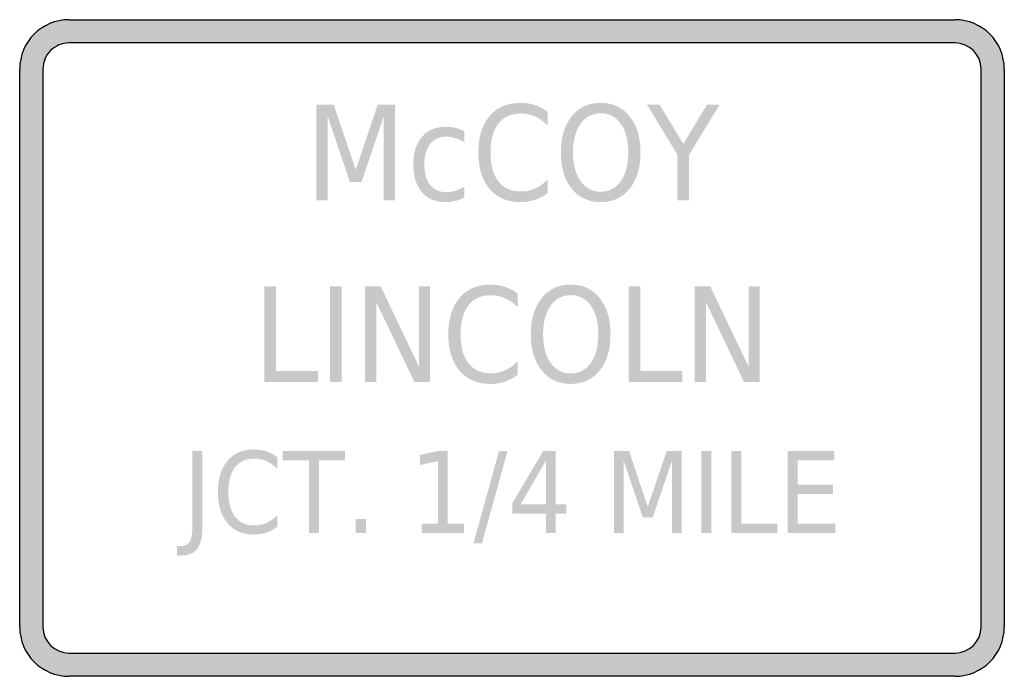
# Model space of a CAD drawing. Header units: inches. Extents: x -0.5 to 0.5, y -0.33 to 0.33.
import ezdxf

# ---------------------------------------------------------------- set-up
doc = ezdxf.new("R2010")
doc.units = ezdxf.units.IN
doc.header["$MEASUREMENT"] = 0

msp = doc.modelspace()

# ---------------------------------------------------------------- hatches: boundary and pattern name
h = msp.add_hatch(color=7)
h.paths.add_polyline_path([(-0.45, 0.3333), (0.45, 0.3333), (0.4568, 0.3328), (0.4633, 0.3315), (0.4695, 0.3293), (0.4752, 0.3265), (0.4805, 0.3228), (0.4853, 0.3187), (0.4895, 0.3138), (0.4932, 0.3085), (0.496, 0.3028), (0.4982, 0.2967), (0.4995, 0.2902), (0.5, 0.2833), (0.5, -0.2833), (0.4995, -0.2902), (0.4982, -0.2967), (0.496, -0.3028), (0.4932, -0.3085), (0.4895, -0.3138), (0.4853, -0.3187), (0.4805, -0.3228), (0.4752, -0.3265), (0.4695, -0.3293), (0.4633, -0.3315), (0.4568, -0.3328), (0.45, -0.3333), (-0.45, -0.3333), (-0.4568, -0.3328), (-0.4633, -0.3315), (-0.4695, -0.3293), (-0.4752, -0.3265), (-0.4805, -0.3228), (-0.4853, -0.3187), (-0.4895, -0.3138), (-0.4932, -0.3085), (-0.496, -0.3028), (-0.4982, -0.2967), (-0.4995, -0.2902), (-0.5, -0.2833), (-0.5, 0.2833), (-0.4995, 0.2902), (-0.4982, 0.2967), (-0.496, 0.3028), (-0.4932, 0.3085), (-0.4895, 0.3138), (-0.4853, 0.3187), (-0.4805, 0.3228), (-0.4752, 0.3265), (-0.4695, 0.3293), (-0.4633, 0.3315), (-0.4568, 0.3328), (-0.45, 0.3333)])
edge = h.paths.add_edge_path(flags=0)
edge.add_spline(control_points=[(-0.4764, -0.2833), (-0.4764, -0.2979), (-0.4646, -0.3097), (-0.45, -0.3097)], knot_values=[0, 0, 0, 0, 1, 1, 1, 1], degree=3, periodic=0)
edge.add_line((-0.45, -0.3097), (0.45, -0.3097))
edge.add_spline(control_points=[(0.45, -0.3097), (0.4646, -0.3097), (0.4764, -0.2979), (0.4764, -0.2833)], knot_values=[0, 0, 0, 0, 1, 1, 1, 1], degree=3, periodic=0)
edge.add_line((0.4764, -0.2833), (0.4764, 0.2833))
edge.add_spline(control_points=[(0.4764, 0.2833), (0.4764, 0.2979), (0.4646, 0.3097), (0.45, 0.3097)], knot_values=[0, 0, 0, 0, 1, 1, 1, 1], degree=3, periodic=0)
edge.add_line((0.45, 0.3097), (-0.45, 0.3097))
edge.add_spline(control_points=[(-0.45, 0.3097), (-0.457, 0.3097), (-0.4637, 0.3069), (-0.4687, 0.302), (-0.4736, 0.297), (-0.4764, 0.2903), (-0.4764, 0.2833)], knot_values=[0, 0, 0, 0, 1, 1, 1, 2, 2, 2, 2], degree=3, periodic=0)
edge.add_line((-0.4764, 0.2833), (-0.4764, -0.2833))
for points in [[(-0.1987, 0.2472), (-0.1811, 0.2472), (-0.1587, 0.181), (-0.1363, 0.2472), (-0.1187, 0.2472), (-0.1187, 0.15), (-0.1302, 0.15), (-0.1302, 0.2353), (-0.1528, 0.1686), (-0.1647, 0.1686), (-0.1872, 0.2353), (-0.1872, 0.15), (-0.1987, 0.15), (-0.1987, 0.2472)], [(0.137, 0.2472), (0.1498, 0.2472), (0.174, 0.2072), (0.1981, 0.2472), (0.2109, 0.2472), (0.1799, 0.1963), (0.1799, 0.15), (0.168, 0.15), (0.168, 0.1963), (0.137, 0.2472)], [(-0.2516, 0.0626), (-0.2397, 0.0626), (-0.2397, -0.0235), (-0.1971, -0.0235), (-0.1971, -0.0346), (-0.2516, -0.0346), (-0.2516, 0.0626)], [(-0.1847, 0.0626), (-0.1729, 0.0626), (-0.1729, -0.0346), (-0.1847, -0.0346), (-0.1847, 0.0626)], [(-0.1494, 0.0626), (-0.1334, 0.0626), (-0.0946, -0.0187), (-0.0946, 0.0626), (-0.0832, 0.0626), (-0.0832, -0.0346), (-0.0991, -0.0346), (-0.1379, 0.0467), (-0.1379, -0.0346), (-0.1494, -0.0346), (-0.1494, 0.0626)], [(0.1186, 0.0626), (0.1304, 0.0626), (0.1304, -0.0235), (0.173, -0.0235), (0.173, -0.0346), (0.1186, -0.0346), (0.1186, 0.0626)], [(0.1854, 0.0626), (0.2013, 0.0626), (0.2402, -0.0187), (0.2402, 0.0626), (0.2516, 0.0626), (0.2516, -0.0346), (0.2357, -0.0346), (0.1969, 0.0467), (0.1969, -0.0346), (0.1854, -0.0346), (0.1854, 0.0626)], [(-0.2329, -0.1045), (-0.1695, -0.1045), (-0.1695, -0.114), (-0.1961, -0.114), (-0.1961, -0.1878), (-0.2063, -0.1878), (-0.2063, -0.114), (-0.2329, -0.114), (-0.2329, -0.1045)], [(-0.0918, -0.1783), (-0.0752, -0.1783), (-0.0752, -0.1148), (-0.0933, -0.1188), (-0.0933, -0.1085), (-0.0754, -0.1045), (-0.0652, -0.1045), (-0.0652, -0.1783), (-0.0486, -0.1783), (-0.0486, -0.1878), (-0.0918, -0.1878), (-0.0918, -0.1783)], [(-0.0131, -0.1045), (-0.0045, -0.1045), (-0.0306, -0.1984), (-0.0392, -0.1984), (-0.0131, -0.1045)], [(0.1037, -0.1045), (0.1188, -0.1045), (0.1379, -0.1612), (0.1571, -0.1045), (0.1722, -0.1045), (0.1722, -0.1878), (0.1624, -0.1878), (0.1624, -0.1147), (0.143, -0.1718), (0.1328, -0.1718), (0.1135, -0.1147), (0.1135, -0.1878), (0.1037, -0.1878), (0.1037, -0.1045)], [(0.1924, -0.1045), (0.2026, -0.1045), (0.2026, -0.1878), (0.1924, -0.1878), (0.1924, -0.1045)], [(0.2227, -0.1045), (0.2329, -0.1045), (0.2329, -0.1783), (0.2694, -0.1783), (0.2694, -0.1878), (0.2227, -0.1878), (0.2227, -0.1045)], [(0.28, -0.1045), (0.3274, -0.1045), (0.3274, -0.114), (0.2901, -0.114), (0.2901, -0.1387), (0.3259, -0.1387), (0.3259, -0.1481), (0.2901, -0.1481), (0.2901, -0.1783), (0.3283, -0.1783), (0.3283, -0.1878), (0.28, -0.1878), (0.28, -0.1045)], [(-0.1589, -0.1736), (-0.1483, -0.1736), (-0.1483, -0.1878), (-0.1589, -0.1878), (-0.1589, -0.1736)]]:
    msp.add_hatch(color=7).paths.add_polyline_path(points)
h = msp.add_hatch(color=7)
edge = h.paths.add_edge_path()
edge.add_line((0.0363, 0.2397), (0.0363, 0.2258))
edge.add_spline(control_points=[(0.0363, 0.2258), (0.0323, 0.2299), (0.0281, 0.233), (0.0235, 0.2351), (0.019, 0.2371), (0.0142, 0.2381), (0.0091, 0.2381), (-0.0008, 0.2381), (-0.0085, 0.2347), (-0.0138, 0.2279), (-0.0191, 0.2211), (-0.0218, 0.2113), (-0.0218, 0.1985), (-0.0218, 0.1857), (-0.0191, 0.1759), (-0.0138, 0.1691), (-0.0085, 0.1623), (-0.0008, 0.1589), (0.0091, 0.1589), (0.0142, 0.1589), (0.019, 0.1599), (0.0235, 0.1619), (0.0281, 0.164), (0.0323, 0.1671), (0.0363, 0.1712)], knot_values=[0, 0, 0, 0, 1, 1, 1, 2, 2, 2, 3, 3, 3, 4, 4, 4, 5, 5, 5, 6, 6, 6, 7, 7, 7, 8, 8, 8, 8], degree=3, periodic=0)
edge.add_line((0.0363, 0.1712), (0.0363, 0.1574))
edge.add_spline(control_points=[(0.0363, 0.1574), (0.0322, 0.1543), (0.0278, 0.152), (0.0231, 0.1504), (0.0185, 0.1489), (0.0136, 0.1481), (0.0085, 0.1481), (-0.0048, 0.1481), (-0.0152, 0.1526), (-0.0228, 0.1616), (-0.0304, 0.1706), (-0.0342, 0.1829), (-0.0342, 0.1985), (-0.0342, 0.2141), (-0.0304, 0.2264), (-0.0228, 0.2354), (-0.0152, 0.2444), (-0.0048, 0.2489), (0.0085, 0.2489), (0.0137, 0.2489), (0.0186, 0.2482), (0.0233, 0.2466), (0.0279, 0.2451), (0.0323, 0.2428), (0.0363, 0.2397)], knot_values=[0, 0, 0, 0, 1, 1, 1, 2, 2, 2, 3, 3, 3, 4, 4, 4, 5, 5, 5, 6, 6, 6, 7, 7, 7, 8, 8, 8, 8], degree=3, periodic=0)
h = msp.add_hatch(color=7)
edge = h.paths.add_edge_path()
edge.add_spline(control_points=[(0.0901, 0.2489), (0.1024, 0.2489), (0.1122, 0.2444), (0.1195, 0.2352), (0.1269, 0.2261), (0.1305, 0.2138), (0.1305, 0.1985), (0.1305, 0.1831), (0.1269, 0.1709), (0.1195, 0.1618), (0.1122, 0.1526), (0.1024, 0.1481), (0.0901, 0.1481), (0.0778, 0.1481), (0.068, 0.1526), (0.0606, 0.1617), (0.0533, 0.1709), (0.0496, 0.1831), (0.0496, 0.1985), (0.0496, 0.2138), (0.0533, 0.2261), (0.0606, 0.2352), (0.068, 0.2444), (0.0778, 0.2489), (0.0901, 0.2489)], knot_values=[0, 0, 0, 0, 1, 1, 1, 2, 2, 2, 3, 3, 3, 4, 4, 4, 5, 5, 5, 6, 6, 6, 7, 7, 7, 8, 8, 8, 8], degree=3, periodic=0)
edge = h.paths.add_edge_path(flags=0)
edge.add_spline(control_points=[(0.0901, 0.2383), (0.0815, 0.2383), (0.0747, 0.2347), (0.0696, 0.2276), (0.0646, 0.2205), (0.062, 0.2108), (0.062, 0.1985), (0.062, 0.1862), (0.0646, 0.1765), (0.0696, 0.1694), (0.0747, 0.1623), (0.0815, 0.1587), (0.0901, 0.1587), (0.0987, 0.1587), (0.1055, 0.1623), (0.1105, 0.1694), (0.1156, 0.1765), (0.1181, 0.1862), (0.1181, 0.1985), (0.1181, 0.2108), (0.1156, 0.2205), (0.1105, 0.2276), (0.1055, 0.2347), (0.0987, 0.2383), (0.0901, 0.2383)], knot_values=[0, 0, 0, 0, 1, 1, 1, 2, 2, 2, 3, 3, 3, 4, 4, 4, 5, 5, 5, 6, 6, 6, 7, 7, 7, 8, 8, 8, 8], degree=3, periodic=0)
h = msp.add_hatch(color=7)
edge = h.paths.add_edge_path()
edge.add_line((-0.0484, 0.2201), (-0.0484, 0.2089))
edge.add_spline(control_points=[(-0.0484, 0.2089), (-0.0515, 0.2108), (-0.0545, 0.2122), (-0.0576, 0.2131), (-0.0606, 0.214), (-0.0637, 0.2145), (-0.0668, 0.2145), (-0.0739, 0.2145), (-0.0793, 0.212), (-0.0832, 0.2071), (-0.0871, 0.2022), (-0.089, 0.1953), (-0.089, 0.1864), (-0.089, 0.1775), (-0.0871, 0.1705), (-0.0832, 0.1656), (-0.0793, 0.1607), (-0.0739, 0.1582), (-0.0668, 0.1582), (-0.0637, 0.1582), (-0.0606, 0.1587), (-0.0576, 0.1596), (-0.0545, 0.1606), (-0.0515, 0.162), (-0.0484, 0.1638)], knot_values=[0, 0, 0, 0, 1, 1, 1, 2, 2, 2, 3, 3, 3, 4, 4, 4, 5, 5, 5, 6, 6, 6, 7, 7, 7, 8, 8, 8, 8], degree=3, periodic=0)
edge.add_line((-0.0484, 0.1638), (-0.0484, 0.1528))
edge.add_spline(control_points=[(-0.0484, 0.1528), (-0.0514, 0.1512), (-0.0545, 0.15), (-0.0578, 0.1492), (-0.061, 0.1485), (-0.0644, 0.1481), (-0.068, 0.1481), (-0.0779, 0.1481), (-0.0858, 0.1515), (-0.0916, 0.1584), (-0.0974, 0.1653), (-0.1003, 0.1746), (-0.1003, 0.1864), (-0.1003, 0.1983), (-0.0974, 0.2076), (-0.0915, 0.2144), (-0.0856, 0.2212), (-0.0776, 0.2246), (-0.0674, 0.2246), (-0.064, 0.2246), (-0.0608, 0.2243), (-0.0576, 0.2235), (-0.0544, 0.2227), (-0.0514, 0.2216), (-0.0484, 0.2201)], knot_values=[0, 0, 0, 0, 1, 1, 1, 2, 2, 2, 3, 3, 3, 4, 4, 4, 5, 5, 5, 6, 6, 6, 7, 7, 7, 8, 8, 8, 8], degree=3, periodic=0)
h = msp.add_hatch(color=7)
edge = h.paths.add_edge_path()
edge.add_line((0.0059, 0.0551), (0.0059, 0.0413))
edge.add_spline(control_points=[(0.0059, 0.0413), (0.0019, 0.0454), (-0.0024, 0.0485), (-0.0069, 0.0505), (-0.0114, 0.0525), (-0.0162, 0.0536), (-0.0213, 0.0536), (-0.0313, 0.0536), (-0.0389, 0.0502), (-0.0442, 0.0434), (-0.0496, 0.0366), (-0.0522, 0.0268), (-0.0522, 0.0139), (-0.0522, 0.0011), (-0.0496, -0.0087), (-0.0442, -0.0155), (-0.0389, -0.0223), (-0.0313, -0.0257), (-0.0213, -0.0257), (-0.0162, -0.0257), (-0.0114, -0.0247), (-0.0069, -0.0226), (-0.0024, -0.0206), (0.0019, -0.0175), (0.0059, -0.0134)], knot_values=[0, 0, 0, 0, 1, 1, 1, 2, 2, 2, 3, 3, 3, 4, 4, 4, 5, 5, 5, 6, 6, 6, 7, 7, 7, 8, 8, 8, 8], degree=3, periodic=0)
edge.add_line((0.0059, -0.0134), (0.0059, -0.0271))
edge.add_spline(control_points=[(0.0059, -0.0271), (0.0017, -0.0302), (-0.0026, -0.0326), (-0.0073, -0.0342), (-0.0119, -0.0357), (-0.0168, -0.0365), (-0.0219, -0.0365), (-0.0352, -0.0365), (-0.0457, -0.032), (-0.0533, -0.023), (-0.0609, -0.014), (-0.0647, -0.0017), (-0.0647, 0.0139), (-0.0647, 0.0295), (-0.0609, 0.0419), (-0.0533, 0.0509), (-0.0457, 0.0599), (-0.0352, 0.0644), (-0.0219, 0.0644), (-0.0167, 0.0644), (-0.0118, 0.0636), (-0.0072, 0.0621), (-0.0025, 0.0605), (0.0018, 0.0582), (0.0059, 0.0551)], knot_values=[0, 0, 0, 0, 1, 1, 1, 2, 2, 2, 3, 3, 3, 4, 4, 4, 5, 5, 5, 6, 6, 6, 7, 7, 7, 8, 8, 8, 8], degree=3, periodic=0)
h = msp.add_hatch(color=7)
edge = h.paths.add_edge_path()
edge.add_spline(control_points=[(0.0596, 0.0644), (0.0719, 0.0644), (0.0817, 0.0598), (0.0891, 0.0507), (0.0964, 0.0415), (0.1001, 0.0293), (0.1001, 0.0139), (0.1001, -0.0014), (0.0964, -0.0136), (0.0891, -0.0228), (0.0817, -0.0319), (0.0719, -0.0365), (0.0596, -0.0365), (0.0474, -0.0365), (0.0375, -0.0319), (0.0302, -0.0228), (0.0228, -0.0137), (0.0191, -0.0015), (0.0191, 0.0139), (0.0191, 0.0293), (0.0228, 0.0415), (0.0302, 0.0507), (0.0375, 0.0598), (0.0474, 0.0644), (0.0596, 0.0644)], knot_values=[0, 0, 0, 0, 1, 1, 1, 2, 2, 2, 3, 3, 3, 4, 4, 4, 5, 5, 5, 6, 6, 6, 7, 7, 7, 8, 8, 8, 8], degree=3, periodic=0)
edge = h.paths.add_edge_path(flags=0)
edge.add_spline(control_points=[(0.0596, 0.0537), (0.0511, 0.0537), (0.0442, 0.0501), (0.0392, 0.043), (0.0341, 0.0359), (0.0316, 0.0262), (0.0316, 0.0139), (0.0316, 0.0017), (0.0341, -0.008), (0.0392, -0.0151), (0.0442, -0.0223), (0.0511, -0.0258), (0.0596, -0.0258), (0.0682, -0.0258), (0.0751, -0.0223), (0.0801, -0.0151), (0.0851, -0.008), (0.0876, 0.0017), (0.0876, 0.0139), (0.0876, 0.0262), (0.0851, 0.0359), (0.0801, 0.043), (0.0751, 0.0501), (0.0682, 0.0537), (0.0596, 0.0537)], knot_values=[0, 0, 0, 0, 1, 1, 1, 2, 2, 2, 3, 3, 3, 4, 4, 4, 5, 5, 5, 6, 6, 6, 7, 7, 7, 8, 8, 8, 8], degree=3, periodic=0)
h = msp.add_hatch(color=7)
edge = h.paths.add_edge_path()
edge.add_line((-0.3247, -0.1045), (-0.3145, -0.1045))
edge.add_line((-0.3145, -0.1045), (-0.3145, -0.182))
edge.add_spline(control_points=[(-0.3145, -0.182), (-0.3145, -0.1921), (-0.3162, -0.1994), (-0.3197, -0.2039), (-0.3231, -0.2084), (-0.3286, -0.2107), (-0.3362, -0.2107)], knot_values=[0, 0, 0, 0, 1, 1, 1, 2, 2, 2, 2], degree=3, periodic=0)
edge.add_line((-0.3362, -0.2107), (-0.3401, -0.2107))
edge.add_line((-0.3401, -0.2107), (-0.3401, -0.2012))
edge.add_line((-0.3401, -0.2012), (-0.337, -0.2012))
edge.add_spline(control_points=[(-0.337, -0.2012), (-0.3325, -0.2012), (-0.3293, -0.1998), (-0.3274, -0.197), (-0.3256, -0.1942), (-0.3247, -0.1892), (-0.3247, -0.182)], knot_values=[0, 0, 0, 0, 1, 1, 1, 2, 2, 2, 2], degree=3, periodic=0)
edge.add_line((-0.3247, -0.182), (-0.3247, -0.1045))
h = msp.add_hatch(color=7)
edge = h.paths.add_edge_path()
edge.add_line((-0.2383, -0.1109), (-0.2383, -0.1228))
edge.add_spline(control_points=[(-0.2383, -0.1228), (-0.2417, -0.1193), (-0.2453, -0.1166), (-0.2492, -0.1149), (-0.2531, -0.1131), (-0.2572, -0.1123), (-0.2616, -0.1123), (-0.2701, -0.1123), (-0.2767, -0.1152), (-0.2812, -0.121), (-0.2858, -0.1268), (-0.2881, -0.1352), (-0.2881, -0.1462), (-0.2881, -0.1572), (-0.2858, -0.1656), (-0.2812, -0.1714), (-0.2767, -0.1773), (-0.2701, -0.1802), (-0.2616, -0.1802), (-0.2572, -0.1802), (-0.2531, -0.1793), (-0.2492, -0.1776), (-0.2453, -0.1758), (-0.2417, -0.1732), (-0.2383, -0.1696)], knot_values=[0, 0, 0, 0, 1, 1, 1, 2, 2, 2, 3, 3, 3, 4, 4, 4, 5, 5, 5, 6, 6, 6, 7, 7, 7, 8, 8, 8, 8], degree=3, periodic=0)
edge.add_line((-0.2383, -0.1696), (-0.2383, -0.1814))
edge.add_spline(control_points=[(-0.2383, -0.1814), (-0.2418, -0.1841), (-0.2456, -0.1861), (-0.2496, -0.1874), (-0.2535, -0.1888), (-0.2577, -0.1894), (-0.2621, -0.1894), (-0.2735, -0.1894), (-0.2824, -0.1856), (-0.289, -0.1779), (-0.2955, -0.1701), (-0.2987, -0.1596), (-0.2987, -0.1462), (-0.2987, -0.1328), (-0.2955, -0.1223), (-0.289, -0.1146), (-0.2824, -0.1068), (-0.2735, -0.103), (-0.2621, -0.103), (-0.2576, -0.103), (-0.2534, -0.1036), (-0.2494, -0.105), (-0.2455, -0.1063), (-0.2417, -0.1083), (-0.2383, -0.1109)], knot_values=[0, 0, 0, 0, 1, 1, 1, 2, 2, 2, 3, 3, 3, 4, 4, 4, 5, 5, 5, 6, 6, 6, 7, 7, 7, 8, 8, 8, 8], degree=3, periodic=0)
h = msp.add_hatch(color=7)
h.paths.add_polyline_path([(0.0317, -0.1045), (0.0445, -0.1045), (0.0445, -0.1588), (0.0551, -0.1588), (0.0551, -0.1682), (0.0445, -0.1682), (0.0445, -0.1878), (0.0344, -0.1878), (0.0344, -0.1682), (0.0005, -0.1682), (0.0005, -0.1573), (0.0317, -0.1045)])
h.paths.add_polyline_path([(0.0344, -0.1143), (0.0088, -0.1588), (0.0344, -0.1588), (0.0344, -0.1143)], flags=0)

# ---------------------------------------------------------------- linework, layer by layer
at = {"color": 7}
for p, q in [((-0.45, 0.3333), (0.45, 0.3333)), ((-0.5, -0.2833), (-0.5, 0.2833)), ((0.5, 0.2833), (0.5, -0.2833)), ((0.45, -0.3333), (-0.45, -0.3333))]:
    msp.add_line(p, q, dxfattribs=at)
for points in [[(0.45, 0.3097), (-0.45, 0.3097)], [(-0.4764, 0.2833), (-0.4764, -0.2833)], [(0.4764, -0.2833), (0.4764, 0.2833)], [(-0.45, -0.3097), (0.45, -0.3097)]]:
    msp.add_lwpolyline(points, dxfattribs=at)
for points in [[(-0.45, 0.3333), (-0.4776, 0.3333), (-0.5, 0.3109), (-0.5, 0.2833)], [(0.5, 0.2833), (0.5, 0.3109), (0.4776, 0.3333), (0.45, 0.3333)], [(0.4764, 0.2833), (0.4764, 0.2979), (0.4646, 0.3097), (0.45, 0.3097)], [(-0.5, -0.2833), (-0.5, -0.3109), (-0.4776, -0.3333), (-0.45, -0.3333)], [(-0.4764, -0.2833), (-0.4764, -0.2979), (-0.4646, -0.3097), (-0.45, -0.3097)], [(0.45, -0.3333), (0.4776, -0.3333), (0.5, -0.3109), (0.5, -0.2833)], [(0.45, -0.3097), (0.4646, -0.3097), (0.4764, -0.2979), (0.4764, -0.2833)]]:
    msp.add_open_spline(points, degree=3, dxfattribs=at)
msp.add_open_spline([(-0.45, 0.3097), (-0.457, 0.3097), (-0.4637, 0.3069), (-0.4687, 0.302), (-0.4736, 0.297), (-0.4764, 0.2903), (-0.4764, 0.2833)], degree=3, knots=[0, 0, 0, 0, 1, 1, 1, 2, 2, 2, 2], dxfattribs=at)

doc.saveas('drawing.dxf')
